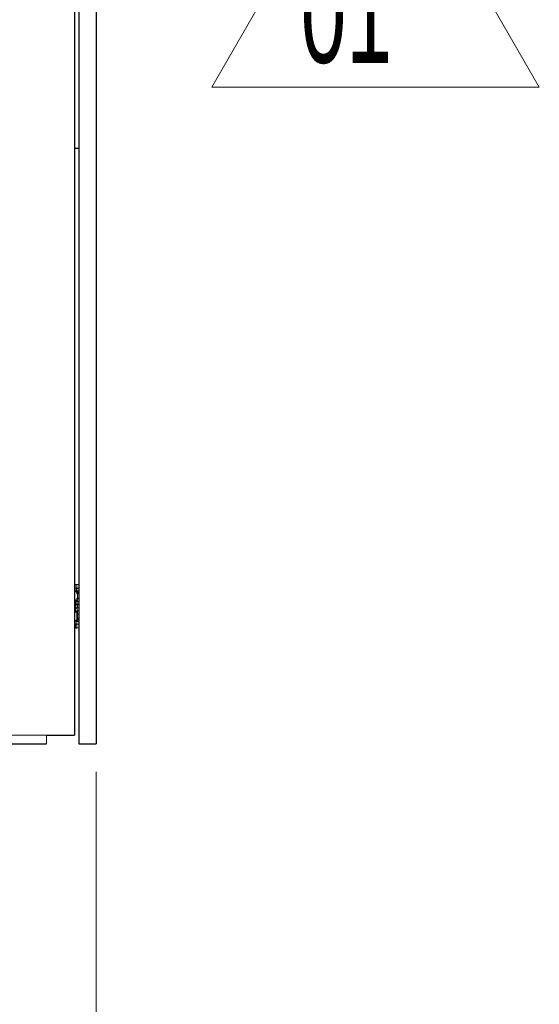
# Model space of a CAD drawing. Header units: millimetres. Extents: x 0 to 1118, y 0 to 864.
# Tile 62 of 76: x 566 to 596, y 513 to 569. Entities that reach past the tile are written whole.
import ezdxf

# ---------------------------------------------------------------- set-up
doc = ezdxf.new("R2010")
doc.units = ezdxf.units.MM
doc.layers.add('NUMREV', color=7, linetype='Continuous', lineweight=15)
doc.styles.add('SLDTEXTSTYLE0', font='TXT', dxfattribs={"width": 0.605})
doc.dimstyles.new('SLDDIMSTYLE4', dxfattribs={"dimtxt": 5.650301, "dimasz": 4.572, "dimexe": 0, "dimexo": 0.0625, "dimgap": 1.412575, "dimtad": 0, "dimtih": 1, "dimtoh": 1, "dimdec": 1, "dimlfac": 2, "dimrnd": 1e-09, "dimzin": 12, "dimdsep": 46, "dimtxsty": 'SLDTEXTSTYLE0', "dimsah": 1, "dimcen": 0.09, "dimadec": 0, "dimazin": 3, "dimtfac": 1, "dimtdec": 1, "dimtmove": 0, "dimatfit": 0, "dimfxl": 1, "dimfrac": 2, "dimtolj": 1, "dimtzin": 12, "dimarcsym": 0})

# ---------------------------------------------------------------- blocks, each defined once
blk = doc.blocks.new('_D_3')
at = {"color": 7, "linetype": 'Continuous', "lineweight": 0}
for p, q in [((570.166, 526.234), (570.166, 478.175)), ((520.416, 512.124), (520.416, 478.175)), ((536.129, 497.588), (534.835, 497.588)), ((534.835, 497.588), (534.835, 488.91)), ((554.453, 497.588), (555.747, 497.588)), ((555.747, 497.588), (555.747, 488.91)), ((534.835, 488.91), (536.129, 488.91)), ((555.747, 488.91), (554.453, 488.91)), ((520.416, 479.775), (510.891, 479.775)), ((570.166, 479.775), (579.691, 479.775))]:
    blk.add_line(p, q, dxfattribs=at)
for points in [[(520.416, 479.775), (515.844, 480.537), (515.844, 479.013)], [(570.166, 479.775), (574.738, 479.013), (574.738, 480.537)]]:
    blk.add_solid(points, dxfattribs=at)
at = {"color": 7, "linetype": 'Continuous', "lineweight": 0, "attachment_point": 1, "style": 'SLDTEXTSTYLE0'}
for s, insert, char_height in [('99.5', (537.746, 506.385), 5.8208), ('3.92', (537.746, 496.414), 5.8208), ('TOTAL', (532.787, 486.443), 5.8208), ('DEPTH', (532.14, 477.766), 5.8208), ('WITH', (535.374, 469.088), 5.8208), ('ATTACHMENT PAD', (509.719, 460.411), 5.82083)]:
    blk.add_mtext(s, dxfattribs=dict(at, insert=insert, char_height=char_height))
blk = doc.blocks.new('SW_NOTE_13')
at = {"layer": 'NUMREV', "color": 0}
for p, q in [((-5.098, 0.296), (4.293, 16.561)), ((4.293, 16.561), (13.684, 0.296)), ((13.684, 0.296), (-5.098, 0.296))]:
    blk.add_line(p, q, dxfattribs=at)
at = {"layer": 'NUMREV', "color": 0, "insert": (0, 7.503), "char_height": 5.8208, "attachment_point": 1, "style": 'SLDTEXTSTYLE0'}
blk.add_mtext('01', dxfattribs=at)

msp = doc.modelspace()

# ---------------------------------------------------------------- linework, layer by layer
at = {"color": 7, "linetype": 'Continuous', "lineweight": 30}
for p, q in [((569.166, 617.115), (569.166, 527.835)), ((570.166, 617.115), (570.166, 527.835)), ((568.916, 586.755), (568.916, 528.335)), ((568.916, 561.975), (569.166, 561.975)), ((569.053, 536.6), (569.053, 536.754)), ((569.053, 536.754), (569.166, 536.754)), ((569.098, 536.175), (569.166, 536.175)), ((568.972, 535.825), (569.078, 535.825)), ((568.972, 535.625), (569.078, 535.625)), ((569.078, 535.825), (569.078, 536)), ((569.166, 535.825), (569.078, 535.825)), ((569.078, 535.825), (569.078, 535.625)), ((568.916, 535.35), (568.972, 535.406)), ((569.098, 535.025), (569.098, 535.275)), ((569.166, 535.025), (569.098, 535.025)), ((568.916, 534.55), (568.947, 534.519)), ((568.947, 534.7), (568.947, 534.519)), ((567.316, 528.335), (568.916, 528.335)), ((545.416, 527.835), (567.316, 527.835)), ((569.166, 527.835), (570.166, 527.835))]:
    msp.add_line(p, q, dxfattribs=at)
at = {"color": 144, "linetype": 'Continuous', "lineweight": 0}
for p, q in [((568.947, 536.749), (568.947, 536.931)), ((568.947, 536.749), (568.947, 536.556)), ((569.053, 536.975), (569.166, 536.975)), ((569.053, 536.975), (569.053, 536.754)), ((568.916, 536.125), (568.962, 536.079)), ((568.972, 536.044), (568.916, 536.1)), ((569.166, 536.6), (569.053, 536.6)), ((569.098, 536.175), (569.098, 536.425)), ((569.098, 536.425), (569.166, 536.425)), ((569.166, 536.175), (569.098, 536.175)), ((568.972, 536.044), (568.972, 535.825)), ((568.972, 535.825), (568.972, 535.625)), ((568.972, 535.625), (568.972, 535.406)), ((569.078, 536), (569.166, 536)), ((569.078, 535.45), (569.078, 535.625)), ((569.078, 535.625), (569.166, 535.625)), ((568.962, 535.37), (568.916, 535.324)), ((568.916, 534.95), (568.937, 534.929)), ((568.947, 534.894), (568.916, 534.925)), ((568.972, 535.406), (568.972, 535.406)), ((569.053, 535.275), (569.053, 535.025)), ((569.078, 535.45), (569.078, 535.45)), ((569.078, 535.45), (569.166, 535.45)), ((569.098, 535.275), (569.166, 535.275)), ((568.947, 534.7), (568.916, 534.704)), ((568.947, 534.7), (568.947, 534.894)), ((569.053, 534.85), (569.166, 534.85)), ((569.053, 534.695), (569.053, 534.85)), ((569.166, 534.695), (569.053, 534.695)), ((569.053, 534.695), (569.053, 534.475)), ((569.053, 534.475), (569.166, 534.475)), ((545.416, 528.335), (567.316, 528.335)), ((567.316, 527.835), (567.316, 528.335))]:
    msp.add_line(p, q, dxfattribs=at)
at = {"color": 8, "linetype": 'Continuous', "lineweight": 30}
for p, q in [((568.916, 535.825), (568.972, 535.825)), ((568.972, 535.625), (568.916, 535.625))]:
    msp.add_line(p, q, dxfattribs=at)
at = {"color": 144, "linetype": 'Continuous', "lineweight": 0}
for centre, radius, start, end in [((569.053, 536.825), 0.15, 90, 135), ((569.047, 535.789), 0.965, 89.6353, 95.9466), ((569.053, 536.45), 0.15, 90, 135), ((569.001, 535.378), 0.04, 136.4156, 191.2813), ((569.047, 535.656), 0.961, 264.0426, 270.3756)]:
    msp.add_arc(centre, radius, start, end, dxfattribs=at)
at = {"color": 7, "linetype": 'Continuous', "lineweight": 30}
for centre, radius, start, end in [((569.001, 536.071), 0.04, 168.7187, 223.5844), ((569.053, 534.625), 0.15, 225, 270)]:
    msp.add_arc(centre, radius, start, end, dxfattribs=at)
at = {"color": 144, "linetype": 'Continuous', "lineweight": 0}
for points in [[(568.962, 536.079), (568.973, 536.068), (568.985, 536.061), (568.997, 536.056)], [(569.007, 536.547), (569.004, 536.549), (569, 536.549), (568.997, 536.549)], [(569.028, 536.071), (569.043, 536.094), (569.053, 536.133), (569.053, 536.175)], [(569.053, 536.596), (569.047, 536.599), (569.042, 536.599), (569.037, 536.599)], [(569.053, 536.6), (569.053, 536.6), (569.053, 536.599), (569.053, 536.596)], [(568.997, 534.9), (568.976, 534.902), (568.955, 534.91), (568.937, 534.929)], [(568.962, 535.37), (568.973, 535.381), (568.985, 535.388), (568.997, 535.393)], [(569.053, 535.275), (569.053, 535.316), (569.043, 535.356), (569.028, 535.378)]]:
    msp.add_open_spline(points, degree=3, dxfattribs=at)
for points, knots in [([(569.037, 536.599), (569.026, 536.598), (569.015, 536.592), (569, 536.573), (568.996, 536.56), (568.997, 536.549)], [0, 0, 0, 0, 0.5, 0.5, 1, 1, 1, 1]), ([(569.024, 536.01), (569.016, 536.013), (569.008, 536.019), (568.998, 536.036), (568.996, 536.047), (568.997, 536.056)], [0, 0, 0, 0, 0.5, 0.5, 1, 1, 1, 1]), ([(569.053, 536.596), (569.042, 536.596), (569.03, 536.59), (569.013, 536.571), (569.008, 536.559), (569.007, 536.547)], [0, 0, 0, 0, 0.5, 0.5, 1, 1, 1, 1]), ([(569.053, 536.425), (569.053, 536.454), (569.048, 536.484), (569.031, 536.528), (569.019, 536.542), (569.007, 536.547)], [0, 0, 0, 0, 0.5, 0.5, 1, 1, 1, 1]), ([(569.028, 536.071), (569.031, 536.063), (569.036, 536.053), (569.053, 536.037), (569.064, 536.032), (569.074, 536.03)], [0, 0, 0, 0, 0.5, 0.5, 1, 1, 1, 1]), ([(569.098, 536.425), (569.089, 536.425), (569.079, 536.425), (569.062, 536.425), (569.056, 536.425), (569.053, 536.425)], [0, 0, 0, 0, 0.5, 0.5, 1, 1, 1, 1]), ([(569.053, 536.175), (569.056, 536.175), (569.063, 536.175), (569.079, 536.175), (569.089, 536.175), (569.098, 536.175)], [0, 0, 0, 0, 0.5, 0.5, 1, 1, 1, 1]), ([(569.098, 536.175), (569.098, 536.166), (569.098, 536.148), (569.096, 536.121), (569.092, 536.095), (569.088, 536.071), (569.081, 536.048), (569.076, 536.036), (569.074, 536.03)], [0, 0, 0, 0, 0.1527212, 0.3105763, 0.4739239, 0.6430878, 0.8183592, 1, 1, 1, 1]), ([(569.074, 536.03), (569.071, 536.026), (569.066, 536.02), (569.057, 536.013), (569.047, 536.008), (569.037, 536.006), (569.028, 536.009), (569.024, 536.01)], [0, 0, 0, 0, 0.196334, 0.364968, 0.505491, 0.771961, 1, 1, 1, 1]), ([(569.074, 536.03), (569.075, 536.025), (569.076, 536.016), (569.077, 536.007), (569.078, 536.001), (569.078, 536), (569.078, 536)], [0, 0, 0, 0, 0.253719, 0.504895, 0.753623, 1, 1, 1, 1]), ([(568.972, 535.406), (568.977, 535.41), (568.987, 535.42), (569.005, 535.431), (569.017, 535.437), (569.024, 535.439)], [0, 0, 0, 0, 0.290497, 0.623614, 1, 1, 1, 1]), ([(569.028, 535.378), (569.026, 535.381), (569.021, 535.388), (569.013, 535.393), (569.005, 535.395), (568.999, 535.394), (568.997, 535.393)], [0, 0, 0, 0, 0.2497099, 0.4940109, 0.7413819, 1, 1, 1, 1]), ([(569.007, 534.902), (569.019, 534.907), (569.031, 534.922), (569.048, 534.965), (569.053, 534.995), (569.053, 535.025)], [0, 0, 0, 0, 0.5, 0.5, 1, 1, 1, 1]), ([(569.024, 535.439), (569.027, 535.44), (569.033, 535.442), (569.041, 535.442), (569.05, 535.44), (569.062, 535.433), (569.07, 535.424), (569.074, 535.419)], [0, 0, 0, 0, 0.1605249, 0.3227151, 0.484264, 0.7339031, 1, 1, 1, 1]), ([(569.074, 535.419), (569.064, 535.417), (569.053, 535.412), (569.036, 535.396), (569.031, 535.387), (569.028, 535.378)], [0, 0, 0, 0, 0.5, 0.5, 1, 1, 1, 1]), ([(569.074, 535.419), (569.075, 535.424), (569.076, 535.434), (569.077, 535.443), (569.078, 535.449), (569.078, 535.449), (569.078, 535.45)], [0, 0, 0, 0, 0.2667557, 0.5226796, 0.7670514, 1, 1, 1, 1]), ([(569.098, 535.275), (569.098, 535.283), (569.098, 535.301), (569.096, 535.327), (569.093, 535.354), (569.088, 535.378), (569.082, 535.401), (569.076, 535.413), (569.074, 535.419)], [0, 0, 0, 0, 0.15106, 0.308572, 0.47236, 0.642302, 0.818198, 1, 1, 1, 1]), ([(569.037, 534.851), (569.027, 534.852), (569.009, 534.855), (568.984, 534.866), (568.964, 534.878), (568.952, 534.889), (568.947, 534.894)], [0, 0, 0, 0, 0.312459, 0.583071, 0.812102, 1, 1, 1, 1]), ([(568.997, 534.9), (568.998, 534.9), (569.002, 534.9), (569.005, 534.901), (569.007, 534.902)], [0, 0, 0, 0, 0.503147, 1, 1, 1, 1]), ([(569.007, 534.902), (569.008, 534.891), (569.013, 534.878), (569.03, 534.859), (569.042, 534.854), (569.053, 534.853)], [0, 0, 0, 0, 0.5, 0.5, 1, 1, 1, 1]), ([(569.053, 534.853), (569.05, 534.852), (569.045, 534.85), (569.039, 534.85), (569.037, 534.851)], [0, 0, 0, 0, 0.522275, 1, 1, 1, 1])]:
    msp.add_open_spline(points, degree=3, knots=knots, dxfattribs=at)
at = {"color": 7, "linetype": 'Continuous', "lineweight": 30}
for points, knots in [([(569.053, 536.596), (569.056, 536.594), (569.061, 536.59), (569.069, 536.579), (569.075, 536.566), (569.081, 536.551), (569.089, 536.526), (569.096, 536.484), (569.098, 536.444), (569.098, 536.425)], [0, 0, 0, 0, 0.11886, 0.229566, 0.33215, 0.42665, 0.513116, 0.761707, 1, 1, 1, 1]), ([(569.024, 536.01), (569.014, 536.014), (568.996, 536.022), (568.98, 536.037), (568.972, 536.044)], [0, 0, 0, 0, 0.546935, 1, 1, 1, 1]), ([(569.098, 535.275), (569.089, 535.275), (569.079, 535.275), (569.063, 535.275), (569.056, 535.275), (569.053, 535.275)], [0, 0, 0, 0, 0.5, 0.5, 1, 1, 1, 1]), ([(569.098, 535.025), (569.098, 535.015), (569.098, 534.995), (569.095, 534.966), (569.091, 534.939), (569.084, 534.907), (569.072, 534.871), (569.06, 534.859), (569.053, 534.853)], [0, 0, 0, 0, 0.1183951, 0.2390746, 0.3623596, 0.4885509, 0.7191466, 1, 1, 1, 1])]:
    msp.add_open_spline(points, degree=3, knots=knots, dxfattribs=at)
for points in [[(569.078, 536), (569.06, 536), (569.041, 536.003), (569.024, 536.01)], [(569.078, 535.45), (569.06, 535.45), (569.041, 535.446), (569.024, 535.439)], [(569.098, 535.025), (569.079, 535.025), (569.061, 535.025), (569.053, 535.025)], [(569.037, 534.851), (569.042, 534.85), (569.048, 534.85), (569.053, 534.85)], [(569.053, 534.853), (569.053, 534.851), (569.053, 534.85), (569.053, 534.85)]]:
    msp.add_open_spline(points, degree=3, dxfattribs=at)

# ---------------------------------------------------------------- block references
at = {"layer": 'NUMREV'}
msp.add_blockref('SW_NOTE_13', (581.889, 565.179), dxfattribs=at)

# ---------------------------------------------------------------- dimensions: what is measured, and where the dimension line sits
at = {"color": 7, "linetype": 'Continuous', "lineweight": 0}
dim = msp.add_linear_dim(base=(570.166, 479.775), p1=(520.416, 513.725), p2=(570.166, 527.835), text='<>\\PTOTAL\\PDEPTH\\PWITH\\PATTACHMENT PAD', dimstyle='SLDDIMSTYLE4', dxfattribs=at)
dim.commit()
dim.dimension.update_dxf_attribs({"geometry": '_D_3', "text_midpoint": (545.291, 479.775), "dimtype": 160})

doc.saveas('drawing.dxf')
